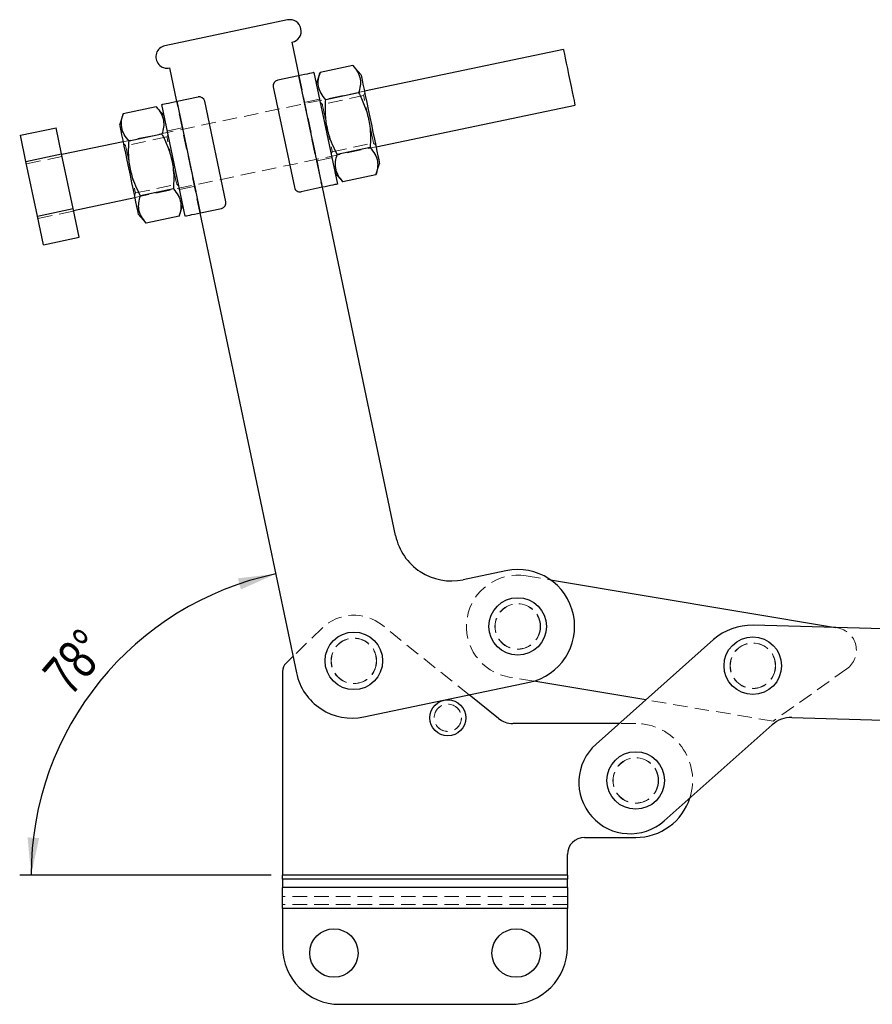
# Model space of a CAD drawing. Header units: millimetres. Extents: x 32 to 355, y 8 to 290.
# Tile 1 of 15: x 64 to 139, y 8 to 95. Entities that reach past the tile are written whole.
import ezdxf

# ---------------------------------------------------------------- set-up
doc = ezdxf.new("R2010")
doc.units = ezdxf.units.MM
doc.linetypes.add('HIDDEN', pattern=[1.905, 1.27, -0.635])
doc.layers.add('FORMATO', color=179, linetype='Continuous')
doc.styles.add('SLDTEXTSTYLE0', font='TXT', dxfattribs={"width": 0.75})
doc.dimstyles.new('SLDDIMSTYLE4', dxfattribs={"dimtxt": 3.5, "dimasz": 3.302, "dimexe": 0, "dimexo": 0.0625, "dimgap": 0.875, "dimtad": 1, "dimdec": 4, "dimlfac": 2, "dimzin": 12, "dimdsep": 46, "dimtxsty": 'SLDTEXTSTYLE0', "dimsah": 1, "dimcen": 0.09, "dimadec": 0, "dimazin": 3, "dimtfac": 1, "dimtdec": 0, "dimtofl": 0, "dimtmove": 0, "dimatfit": 3, "dimfxl": 0, "dimfrac": 2, "dimtolj": 1, "dimtzin": 12, "dimarcsym": 0})

# ---------------------------------------------------------------- blocks, each defined once
blk = doc.blocks.new('_D_9')
at = {"layer": 'FORMATO'}
blk.add_line((86.348, 19.452), (64.26, 19.452), dxfattribs=at)
blk.add_arc((92.285, 19.452), 27.025, 101.84975, 180, dxfattribs=at)
for points in [[(86.735, 45.901), (83.417, 45.518), (83.685, 44.538)], [(65.26, 19.452), (65.968, 22.717), (64.954, 22.779)]]:
    blk.add_solid(points, dxfattribs=at)
at = {"layer": 'FORMATO', "insert": (66.077, 37.344), "char_height": 3.5, "attachment_point": 1, "rotation": 49.31182, "style": 'SLDTEXTSTYLE0'}
blk.add_mtext('78°', dxfattribs=at)

msp = doc.modelspace()

# ---------------------------------------------------------------- linework, layer by layer
at = {"color": 7, "linetype": 'Continuous', "lineweight": 25}
for p, q in [((87.772823, 94.524745), (77.007239, 92.265941)), ((88.799553, 89.6313), (88.183515, 92.567365)), ((111.994046, 91.943469), (94.524439, 88.278044)), ((77.417931, 90.308562), (78.03397, 87.372493)), ((90.096316, 89.90338), (92.149776, 80.116488)), ((90.628083, 89.92042), (90.301662, 88.924691)), ((93.517306, 90.526629), (90.628083, 89.92042)), ((94.21642, 89.746076), (93.517306, 90.526629)), ((88.750618, 89.62103), (86.915576, 89.236006)), ((88.750618, 89.62103), (90.804078, 79.834137)), ((86.528904, 88.64399), (88.377018, 79.835783)), ((78.082903, 87.38276), (79.917946, 87.767783)), ((80.136363, 77.595867), (78.082903, 87.38276)), ((82.358078, 78.572906), (80.509963, 87.381113)), ((94.021172, 88.12518), (91.131948, 87.518971)), ((76.243437, 86.902272), (73.354213, 86.296063)), ((76.942551, 86.121719), (76.243437, 86.902272)), ((78.790665, 77.313516), (76.737205, 87.100409)), ((95.551169, 83.384596), (113.020776, 87.05002)), ((73.354213, 86.296063), (73.027794, 85.300337)), ((64.327226, 84.400173), (67.459029, 85.057281)), ((67.938884, 82.770273), (67.459029, 85.057281)), ((64.807077, 82.113165), (64.327226, 84.400173)), ((73.335812, 83.832301), (67.953021, 82.702897)), ((76.747303, 84.500823), (73.858079, 83.894614)), ((95.028902, 83.322283), (92.139679, 82.716074)), ((64.807077, 82.113165), (67.938884, 82.770273)), ((65.814432, 77.312059), (64.807077, 82.113165)), ((68.946239, 77.969163), (67.938884, 82.770273)), ((95.532768, 80.920834), (95.859188, 81.916559)), ((91.94443, 81.095177), (92.643544, 80.314625)), ((95.532768, 80.920834), (92.643544, 80.314625)), ((77.755035, 79.697925), (74.865809, 79.091716)), ((90.804078, 79.834137), (88.969036, 79.449113)), ((97.270075, 49.260359), (90.853013, 79.844404)), ((68.97975, 77.809453), (74.362543, 78.938853)), ((65.814432, 77.312059), (68.946239, 77.969163)), ((69.47374, 75.455069), (68.946239, 77.969163)), ((78.258899, 77.296477), (78.58532, 78.292206)), ((80.136363, 77.595867), (81.971406, 77.980891)), ((66.341934, 74.797962), (65.814432, 77.312059)), ((74.670561, 77.47082), (75.369675, 76.690268)), ((78.258899, 77.296477), (75.369675, 76.690268)), ((80.08743, 77.585596), (88.557952, 37.214658)), ((66.341934, 74.797962), (69.47374, 75.455069)), ((106.958207, 46.184224), (103.190252, 45.393642)), ((110.875698, 45.370421), (135.891699, 41.193717)), ((142.877464, 41.001085), (128.646952, 41.393489)), ((114.862994, 30.961554), (125.188582, 40.133566)), ((88.255683, 38.655286), (87.650638, 38.066662)), ((87.347951, 37.349896), (87.347951, 19.452334)), ((94.478129, 33.347941), (109.011667, 36.397329)), ((119.239778, 34.849363), (109.393562, 36.493301)), ((106.294984, 33.212317), (103.711661, 35.285296)), ((132.063296, 33.296244), (142.656949, 33.004125)), ((116.901356, 32.772191), (107.5467, 32.772191)), ((130.334112, 32.666282), (120.83998, 24.232835)), ((113.847951, 22.772191), (118.347951, 22.772191)), ((112.347951, 19.452334), (112.347951, 21.272191)), ((112.347951, 19.452334), (87.347951, 19.452334)), ((87.347951, 19.098781), (87.347951, 19.452334)), ((87.347951, 19.098781), (87.347951, 18.389072)), ((112.347951, 19.098781), (87.347951, 19.098781)), ((112.347951, 19.452334), (112.347951, 19.098781)), ((112.347951, 18.389072), (112.347951, 19.098781)), ((112.347951, 18.389072), (87.347951, 18.389072)), ((87.347951, 16.532916), (87.347951, 18.389072)), ((112.347951, 18.389072), (112.347951, 16.532916)), ((87.347951, 16.532916), (87.347951, 13.127029)), ((112.347951, 16.532916), (87.347951, 16.532916)), ((112.347951, 13.127029), (112.347951, 16.532916)), ((92.347951, 8.127028), (107.347951, 8.127028))]:
    msp.add_line(p, q, dxfattribs=at)
at = {"color": 7, "linetype": 'HIDDEN', "lineweight": 18}
for p, q in [((88.750618, 89.62103), (90.804078, 79.834137)), ((88.799553, 89.6313), (90.853013, 79.844404)), ((94.524439, 88.278044), (73.335812, 83.832301)), ((80.08743, 77.585596), (78.03397, 87.372493)), ((80.136363, 77.595867), (78.082903, 87.38276)), ((90.584012, 87.578993), (89.287249, 87.306913)), ((90.831714, 87.120078), (90.643229, 87.296769)), ((94.456416, 87.880604), (90.831714, 87.120078)), ((94.557986, 88.118154), (94.456416, 87.880604)), ((78.521666, 85.048105), (77.224902, 84.776021)), ((77.182547, 84.256246), (73.557845, 83.495721)), ((77.284117, 84.493797), (77.182547, 84.256246)), ((73.557845, 83.495721), (73.36936, 83.672415)), ((74.362543, 78.938853), (95.551169, 83.384596)), ((91.704434, 82.96065), (95.329137, 83.721176)), ((95.329137, 83.721176), (95.517622, 83.544481)), ((64.854727, 81.886079), (67.98653, 82.543183)), ((90.365316, 82.168791), (91.66208, 82.440875)), ((91.602864, 82.723099), (91.704434, 82.96065)), ((74.430565, 79.336293), (78.055269, 80.096818)), ((78.055269, 80.096818), (78.243754, 79.920128)), ((78.302969, 79.637903), (79.599731, 79.909984)), ((74.328995, 79.098742), (74.430565, 79.336293)), ((65.862079, 77.084969), (68.993886, 77.742077)), ((108.726005, 45.729337), (110.875698, 45.370421)), ((90.808949, 41.139257), (88.255683, 38.655286)), ((103.711661, 35.285296), (96.101634, 41.391939)), ((135.891699, 41.193717), (136.052226, 41.166915)), ((136.879367, 37.562505), (130.418134, 32.98301)), ((109.393562, 36.493301), (107.243869, 36.852217)), ((130.418134, 32.98301), (119.239778, 34.849363)), ((118.347951, 32.772191), (116.901356, 32.772191)), ((112.347951, 19.452334), (87.347951, 19.452334)), ((112.347951, 19.098781), (87.347951, 19.098781)), ((112.347951, 18.389072), (87.347951, 18.389072)), ((112.347951, 17.596179), (87.347951, 17.596179)), ((112.347951, 16.886471), (87.347951, 16.886471)), ((112.347951, 16.532916), (87.347951, 16.532916))]:
    msp.add_line(p, q, dxfattribs=at)
at = {"color": 7, "linetype": 'Continuous', "lineweight": 25, "flags": 128}
for points in [[(111.994046, 91.943469), (112.001559, 91.907657), (112.032199, 91.76163), (112.085058, 91.509696), (112.157667, 91.163642), (112.246629, 90.739645), (112.347784, 90.257533), (112.456403, 89.739844), (112.567409, 89.210789), (112.675608, 88.695109), (112.775942, 88.216908), (112.863721, 87.79855), (112.934839, 87.459601), (112.98597, 87.215908), (113.014725, 87.078862), (113.020776, 87.05002)], [(90.096316, 89.90338), (90.070459, 89.897956), (89.993881, 89.881889), (89.869525, 89.855797), (89.70217, 89.820683), (89.498248, 89.777898), (89.265595, 89.729082), (89.013151, 89.676115), (88.750618, 89.62103)], [(94.21642, 89.746076), (94.228235, 89.689765), (94.26334, 89.522455), (94.320724, 89.248959), (94.398738, 88.877141), (94.495136, 88.417701), (94.607146, 87.883856), (94.731546, 87.290961), (94.864755, 86.656078), (95.002943, 85.997466), (95.142134, 85.334073), (95.278324, 84.68499), (95.407594, 84.068879), (95.526226, 83.503473), (95.630807, 83.005037), (95.718329, 82.587905), (95.786272, 82.26408), (95.832684, 82.04288), (95.856229, 81.930663), (95.859188, 81.916559)], [(76.737205, 87.100409), (76.763063, 87.105833), (76.83964, 87.1219), (76.963997, 87.147992), (77.13135, 87.183106), (77.335273, 87.225895), (77.567926, 87.274708), (77.820371, 87.327677), (78.082903, 87.38276)], [(73.027794, 85.300337), (73.039609, 85.244026), (73.074712, 85.076716), (73.132098, 84.803216), (73.210112, 84.431398), (73.306509, 83.971958), (73.418519, 83.438113), (73.54292, 82.845222), (73.676129, 82.210336), (73.814316, 81.551723), (73.953508, 80.888334), (74.089697, 80.239247), (74.218969, 79.62314), (74.337601, 79.057734), (74.442181, 78.559294), (74.529703, 78.142162), (74.597646, 77.818338), (74.644058, 77.597137), (74.667602, 77.484924), (74.670561, 77.47082)], [(92.149776, 80.116488), (92.123919, 80.111064), (92.047341, 80.094997), (91.922985, 80.068901), (91.75563, 80.03379), (91.551708, 79.991001), (91.319054, 79.942189), (91.066611, 79.889219), (90.804078, 79.834137)], [(78.790665, 77.313516), (78.816523, 77.31894), (78.8931, 77.335007), (79.017455, 77.361099), (79.18481, 77.396214), (79.388733, 77.438999), (79.621387, 77.487815), (79.873831, 77.540781), (80.136363, 77.595867)]]:
    msp.add_lwpolyline(points, dxfattribs=at)
at = {"color": 7, "linetype": 'HIDDEN', "lineweight": 18, "flags": 128}
for points in [[(95.329137, 83.721176), (95.326186, 83.735235), (95.302821, 83.846595), (95.25735, 84.063314), (95.192225, 84.373701), (95.110956, 84.761031), (95.017926, 85.204422), (94.918148, 85.679963), (94.817003, 86.162027), (94.719943, 86.624622), (94.6322, 87.042808), (94.558505, 87.394044), (94.502831, 87.659392), (94.468178, 87.824546), (94.456416, 87.880604)], [(90.831714, 87.120078), (90.834664, 87.106015), (90.858029, 86.994655), (90.9035, 86.77794), (90.968625, 86.467553), (91.049894, 86.080223), (91.142924, 85.636832), (91.242702, 85.161287), (91.343847, 84.679227), (91.440907, 84.216632), (91.52865, 83.798445), (91.602345, 83.44721), (91.658019, 83.181862), (91.692672, 83.016708), (91.704434, 82.96065), (91.704434, 82.96065)], [(78.055269, 80.096818), (78.052318, 80.110881), (78.028952, 80.222241), (77.983481, 80.438956), (77.918357, 80.749344), (77.837088, 81.136673), (77.744058, 81.580065), (77.64428, 82.055609), (77.543135, 82.537669), (77.446074, 83.000265), (77.358332, 83.418451), (77.284637, 83.769686), (77.228962, 84.035035), (77.19431, 84.200188), (77.182547, 84.256246)], [(73.557845, 83.495721), (73.560796, 83.481658), (73.584161, 83.370302), (73.629631, 83.153583), (73.694757, 82.843195), (73.776024, 82.455866), (73.869056, 82.012474), (73.968832, 81.536934), (74.069978, 81.05487), (74.167038, 80.592274), (74.254782, 80.174088), (74.328477, 79.822853), (74.384152, 79.557504), (74.418803, 79.392351), (74.430565, 79.336293), (74.430565, 79.336293)]]:
    msp.add_lwpolyline(points, dxfattribs=at)
at = {"color": 7, "linetype": 'Continuous', "lineweight": 25}
for centre, radius in [((107.984937, 41.290777), 2.525), ((93.598202, 38.27219), 2.525), ((128.629433, 37.842623), 2.525), ((101.847951, 33.272191), 1.5875), ((118.347951, 27.772191), 2.525), ((91.847951, 12.627028), 2.125), ((107.847951, 12.627028), 2.125)]:
    msp.add_circle(centre, radius, dxfattribs=at)
at = {"color": 7, "linetype": 'HIDDEN', "lineweight": 18}
for centre, radius in [((107.984937, 41.290777), 2), ((107.984937, 41.290777), 1.984375), ((93.598202, 38.27219), 2), ((93.598202, 38.27219), 1.984375), ((128.629433, 37.842623), 2), ((128.629433, 37.842623), 1.984375), ((101.847951, 33.272191), 1.2), ((101.847951, 33.272191), 1.190625), ((118.347951, 27.772191), 2), ((118.347951, 27.772191), 1.984375)]:
    msp.add_circle(centre, radius, dxfattribs=at)
at = {"color": 7, "linetype": 'Continuous', "lineweight": 25}
for centre, radius, start, end in [((87.978169, 93.546056), 1, 281.84975441, 101.84975441), ((77.212585, 91.28725), 1, 101.84975441, 281.84975441), ((87.018248, 88.746663), 0.5, 101.84975441, 191.84975441), ((80.020619, 87.278439), 0.5, 11.84975441, 101.84975441), ((88.866363, 79.938458), 0.5, 191.84975441, 281.84975441), ((81.868733, 78.470234), 0.5, 281.84975441, 11.84975441), ((102.163522, 50.287089), 5, 191.84975441, 281.84975441), ((107.984937, 41.290777), 5, 281.84975441, 101.84975441), ((128.509129, 36.39539), 5, 88.42047695, 131.61404203), ((88.347951, 37.349896), 1, 134.21184298, 180), ((93.451399, 38.241389), 5, 191.84975441, 281.84975441), ((107.5467, 34.772191), 2, 231.25480857, 270), ((131.994385, 30.797194), 2.5, 88.42047695, 131.61404203), ((117.851487, 27.597195), 4.5, 131.61404203, 311.61404203), ((118.347951, 27.772191), 5, 270, 342.27214028), ((113.847951, 21.272191), 1.5, 90, 180), ((92.347951, 13.127028), 5, 180, 270), ((107.347951, 13.127028), 5, 270, 0)]:
    msp.add_arc(centre, radius, start, end, dxfattribs=at)
at = {"color": 7, "linetype": 'HIDDEN', "lineweight": 18}
for centre, radius, start, end in [((107.984937, 41.290777), 4.5, 80.52125216, 260.52125216), ((93.598202, 38.27219), 4, 51.25480857, 134.21184298), ((135.722861, 39.194222), 2, 305.32768438, 80.52125216), ((118.347951, 27.772191), 5, 342.27214028, 90)]:
    msp.add_arc(centre, radius, start, end, dxfattribs=at)
at = {"color": 7, "linetype": 'Continuous', "lineweight": 25}
for points, knots in [([(91.131948, 87.518971), (90.980914, 87.704887), (90.67557, 88.080748), (90.465216, 88.688419), (90.456477, 89.309676), (90.570533, 89.715599), (90.628083, 89.92042)], [0, 0, 0, 0, 0.264604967, 0.534947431, 0.765342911, 1, 1, 1, 1]), ([(93.517306, 90.526629), (93.66834, 90.340714), (93.973684, 89.964852), (94.184038, 89.357177), (94.192775, 88.73592), (94.078721, 88.33), (94.021172, 88.12518)], [0, 0, 0, 0, 0.264604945, 0.534947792, 0.765343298, 1, 1, 1, 1]), ([(92.139679, 82.716074), (91.998508, 82.996359), (91.714858, 83.55953), (91.358175, 84.546988), (91.1224, 85.68964), (91.083333, 86.723069), (91.12069, 87.33466), (91.131948, 87.518971)], [0, 0, 0, 0, 0.188964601, 0.379682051, 0.630819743, 0.88874269, 1, 1, 1, 1]), ([(94.021172, 88.12518), (94.105563, 87.960935), (94.380718, 87.425421), (94.761834, 86.464377), (95.007232, 85.326694), (95.07886, 84.26858), (95.045616, 83.638868), (95.028902, 83.322283)], [0, 0, 0, 0, 0.111258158, 0.362750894, 0.620315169, 0.809114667, 1, 1, 1, 1]), ([(76.243437, 86.902272), (76.394471, 86.716357), (76.699816, 86.340495), (76.910169, 85.73282), (76.918906, 85.111563), (76.804852, 84.705643), (76.747303, 84.500823)], [0, 0, 0, 0, 0.264604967, 0.534947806, 0.765343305, 1, 1, 1, 1]), ([(73.858079, 83.894614), (73.707045, 84.080529), (73.4017, 84.45639), (73.191347, 85.064067), (73.18261, 85.685318), (73.296664, 86.091241), (73.354213, 86.296063)], [0, 0, 0, 0, 0.264605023, 0.534947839, 0.765342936, 1, 1, 1, 1]), ([(74.865809, 79.091716), (74.724639, 79.372002), (74.44099, 79.935173), (74.084305, 80.922631), (73.848531, 82.065283), (73.809465, 83.098711), (73.846821, 83.710303), (73.858079, 83.894614)], [0, 0, 0, 0, 0.188964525, 0.379682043, 0.630819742, 0.888742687, 1, 1, 1, 1]), ([(76.747303, 84.500823), (76.831694, 84.336577), (77.106849, 83.801064), (77.487964, 82.840019), (77.733364, 81.702336), (77.804991, 80.644222), (77.771748, 80.014511), (77.755035, 79.697925)], [0, 0, 0, 0, 0.1112581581, 0.3627508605, 0.620315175, 0.809114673, 1, 1, 1, 1]), ([(95.028902, 83.322283), (95.179937, 83.136368), (95.485281, 82.760506), (95.695634, 82.152829), (95.704372, 81.531579), (95.590318, 81.125655), (95.532768, 80.920834)], [0, 0, 0, 0, 0.264604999, 0.534947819, 0.76534292, 1, 1, 1, 1]), ([(92.643544, 80.314625), (92.49251, 80.50054), (92.187166, 80.876402), (91.976812, 81.484077), (91.968075, 82.105333), (92.082129, 82.511254), (92.139679, 82.716074)], [0, 0, 0, 0, 0.264604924, 0.534947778, 0.765343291, 1, 1, 1, 1]), ([(77.755035, 79.697925), (77.906068, 79.51201), (78.211411, 79.136149), (78.421765, 78.528472), (78.430502, 77.907221), (78.316448, 77.501298), (78.258899, 77.296477)], [0, 0, 0, 0, 0.2646049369, 0.5349477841, 0.7653429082, 1, 1, 1, 1]), ([(75.369675, 76.690268), (75.218641, 76.876183), (74.913297, 77.252044), (74.702943, 77.85972), (74.694206, 78.480976), (74.80826, 78.886896), (74.865809, 79.091716)], [0, 0, 0, 0, 0.264604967, 0.534947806, 0.765343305, 1, 1, 1, 1])]:
    msp.add_open_spline(points, degree=3, knots=knots, dxfattribs=at)

# ---------------------------------------------------------------- dimensions: what is measured, and where the dimension line sits
at = {"layer": 'FORMATO'}
dim = msp.add_angular_dim_2l(base=(71.304975, 36.487052), line1=((88.557951, 37.214659), (77.417931, 90.308561)), line2=((112.347951, 19.452334), (87.347951, 19.452334)), dimstyle='SLDDIMSTYLE4', dxfattribs=at)
dim.commit()
dim.dimension.update_dxf_attribs({"geometry": '_D_9', "text_midpoint": (71.792807, 37.070872), "dimtype": 162})

doc.saveas('drawing.dxf')
